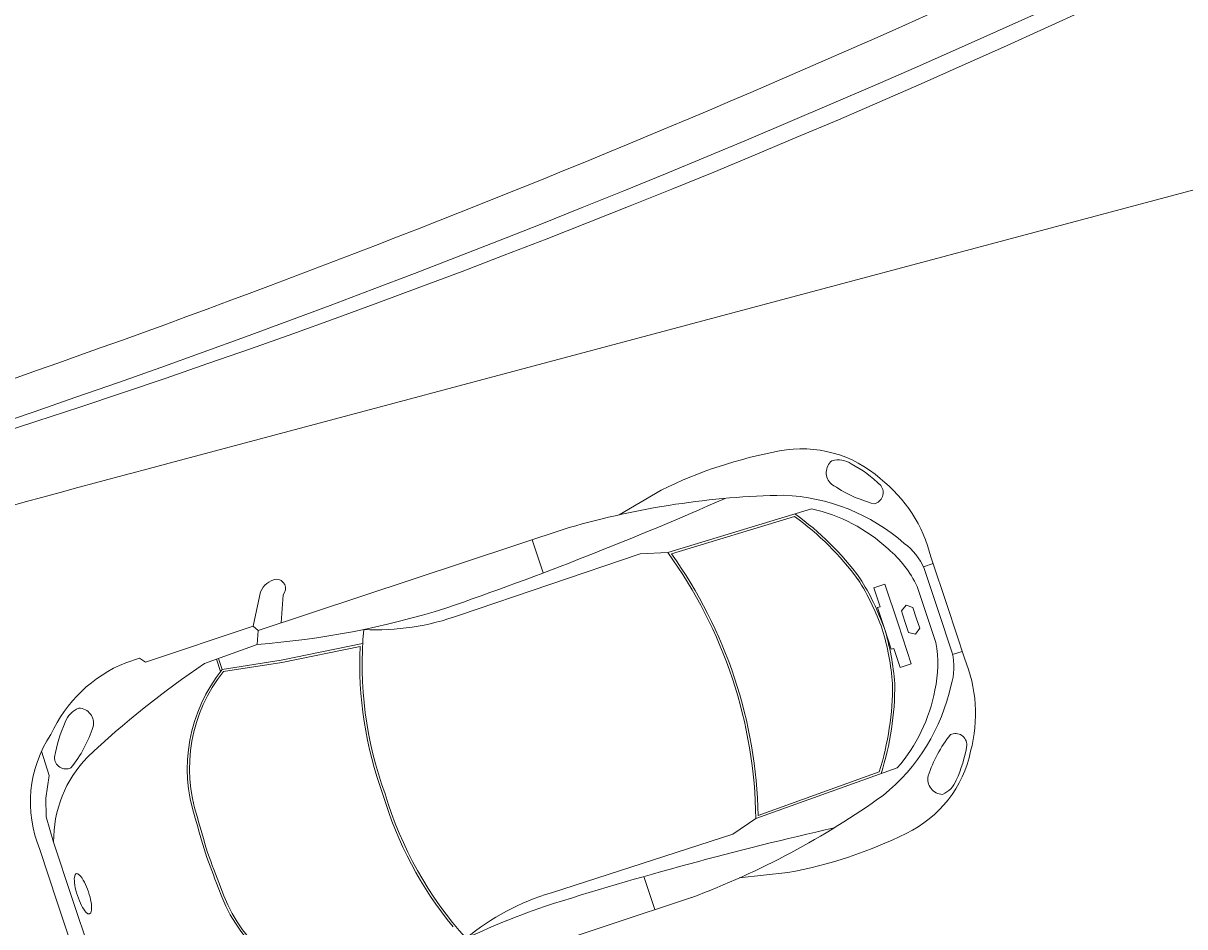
# Model space of a CAD drawing. Extents: x 168554 to 174410, y 515675 to 521218.
# Tile 66 of 110: x 171856.15 to 171861.24, y 519044.76 to 519048.72. Entities that reach past the tile are written whole.
import ezdxf

# ---------------------------------------------------------------- set-up
doc = ezdxf.new("R2010")
doc.units = 0
doc.header["$MEASUREMENT"] = 0
doc.layers.add('Algemeen - Fase Ontsluitingsweg - 1070 Ondergrond 2', color=7, linetype='Continuous', lineweight=9)
doc.styles.get("Standard").update_dxf_attribs({"font": 'arial.ttf'})

msp = doc.modelspace()

# ---------------------------------------------------------------- linework, layer by layer
at = {"layer": 'Algemeen - Fase Ontsluitingsweg - 1070 Ondergrond 2'}
for p, q in [((171856.7783, 519046.7883), (171873.0441, 519051.1303)), ((171858.764, 519046.5657), (171858.9485, 519046.6741)), ((171858.9771, 519046.4006), (171859.6066, 519046.5917)), ((171858.9934, 519046.3951), (171859.5327, 519046.5588)), ((171857.184, 519046.0588), (171858.5456, 519046.5098)), ((171858.3841, 519046.4563), (171858.4321, 519046.3114)), ((171858.0651, 519046.1266), (171858.8562, 519046.3948)), ((171858.8562, 519046.3948), (171858.9771, 519046.4006)), ((171860.0972, 519046.3381), (171860.1395, 519046.3521)), ((171860.1296, 519046.382), (171860.2032, 519046.1598)), ((171860.1002, 519046.3312), (171860.1615, 519046.146)), ((171859.8799, 519046.2465), (171859.928, 519046.2624)), ((171859.9075, 519046.1632), (171859.8799, 519046.2465)), ((171859.928, 519046.2624), (171859.9858, 519046.0879)), ((171860.0693, 519046.2518), (171860.11, 519046.129)), ((171857.1625, 519046.0774), (171857.1943, 519046.2287)), ((171857.293, 519046.2158), (171857.2845, 519046.0921)), ((171859.8958, 519046.1593), (171859.9075, 519046.1632)), ((171859.926, 519046.0681), (171859.8958, 519046.1593)), ((171860.0208, 519046.1696), (171860.0005, 519046.1456)), ((171860.0005, 519046.1456), (171860.0163, 519046.098)), ((171860.0506, 519046.1601), (171860.0208, 519046.1696)), ((171860.0658, 519046.1144), (171860.0506, 519046.1601)), ((171860.2228, 519045.9609), (171860.1615, 519046.146)), ((171860.2767, 519045.9377), (171860.2032, 519046.1598)), ((171860.0436, 519045.9133), (171859.9858, 519046.0879)), ((171860.0321, 519046.0503), (171860.0163, 519046.098)), ((171860.0658, 519046.1144), (171860.081, 519046.0686)), ((171860.1507, 519046.0062), (171860.11, 519046.129)), ((171856.6901, 519045.9209), (171857.1625, 519046.0774)), ((171857.1625, 519046.0774), (171857.184, 519046.0588)), ((171857.1787, 519045.9983), (171857.184, 519046.0588)), ((171859.926, 519046.0681), (171859.9562, 519045.9768)), ((171860.0627, 519046.0432), (171860.0321, 519046.0503)), ((171860.081, 519046.0686), (171860.0627, 519046.0432)), ((171857.1787, 519045.9983), (171856.9484, 519045.9147)), ((171857.2851, 519045.9293), (171857.6413, 519046.0016)), ((171857.2869, 519045.9194), (171857.6306, 519045.9893)), ((171856.6037, 519045.918), (171856.6648, 519045.9383)), ((171856.6648, 519045.9383), (171856.6901, 519045.9209)), ((171857.0007, 519045.934), (171857.0189, 519045.8793)), ((171857.0102, 519045.9371), (171857.0263, 519045.8887)), ((171859.9562, 519045.9768), (171859.9679, 519045.9806)), ((171859.9679, 519045.9806), (171859.9955, 519045.8973)), ((171860.2245, 519045.9535), (171860.2668, 519045.9675)), ((171857.0263, 519045.8887), (171857.2851, 519045.9293)), ((171857.0317, 519045.8794), (171857.2869, 519045.9194)), ((171859.9955, 519045.8973), (171860.0436, 519045.9133)), ((171856.235, 519045.5302), (171856.2678, 519045.4235)), ((171856.2678, 519045.4235), (171856.2535, 519045.3244)), ((171859.3632, 519045.2348), (171859.9823, 519045.4573)), ((171859.373, 519045.2489), (171859.9034, 519045.4395)), ((171856.2535, 519045.3244), (171856.2549, 519045.2433)), ((171856.2549, 519045.2433), (171856.2879, 519045.132)), ((171859.2627, 519045.1674), (171859.3632, 519045.2348)), ((171858.468, 519044.9103), (171859.2627, 519045.1674)), ((171856.2879, 519045.132), (171856.3681, 519044.8897)), ((171856.3038, 519044.8684), (171856.2272, 519045.0999)), ((171858.9207, 519044.8362), (171858.8727, 519044.9811)), ((171859.2908, 519044.9751), (171859.5035, 519044.9984)), ((171856.3038, 519044.8684), (171856.3805, 519044.637)), ((171856.4484, 519044.6474), (171856.3681, 519044.8897)), ((171857.7206, 519044.4387), (171859.0821, 519044.8897))]:
    msp.add_line(p, q, dxfattribs=at)
for centre, radius, start, end in [((171839.6408, 519094.3716), 50, 286.75912, 301.23171), ((171839.6408, 519094.3716), 50, 286.75912, 301.23171), ((171843.1528, 519087.0075), 42.1086, 285.11066, 302.31425), ((171839.9491, 519094.3018), 50, 286.47623, 300.94882), ((171859.8347, 519044.8673), 2.0124, 100.5222, 116.1267), ((171859.5646, 519046.3369), 0.5181, 48.4633, 100.8298), ((171859.7383, 519046.7511), 0.0668, 129.0285, 228.84), ((171859.7233, 519046.7003), 0.1062, 57.0145, 104.7795), ((171882.4917, 518950.4612), 99.7, 104.945988, 106.409711), ((171859.493, 519046.2622), 0.6008, 46.0004, 61.3451), ((171860.0262, 519047.1704), 0.575, 234.7519, 255.3671), ((171859.8709, 519046.6633), 0.0502, 281.5057, 38.2575), ((171859.5137, 519046.227), 0.6351, 14.1261, 51.6046), ((171859.5473, 519043.0543), 3.5978, 90.9867, 106.1662), ((171859.453, 519045.8058), 0.8463, 48.621, 87.8125), ((171852.8913, 519060.9571), 15.6588, 289.06018, 293.87177), ((171859.4596, 519045.9016), 0.7055, 46.8552, 77.972), ((171858.7982, 519045.541), 1.2551, 36.254, 54.1867), ((171858.7982, 519045.541), 1.2651, 36.2378, 54.4113), ((171859.8677, 519046.2352), 0.2515, 22.4446, 54.8678), ((171857.331, 519045.2078), 2.0329, 18.3467, 35.9292), ((171857.331, 519045.2078), 2.0429, 18.3467, 35.5362), ((171859.6277, 519046.0419), 0.489, 25.4187, 49.995), ((171858.8613, 519045.687), 1.1309, 19.6931, 32.1562), ((171857.2798, 519046.1926), 0.0929, 100.8511, 157.1292), ((171857.2632, 519046.2433), 0.0405, 317.39, 91.1581), ((171858.8613, 519045.687), 1.1209, 19.6931, 32.138), ((171856.9061, 519049.6529), 3.6647, 274.2655, 287.4471), ((171857.7017, 519047.1187), 1.0565, 266.9694, 290.1185), ((171859.2872, 519045.9112), 1.6484, 174.6945, 200.1302), ((171858.8443, 519045.7383), 1.1209, 4.511, 16.9559), ((171858.8443, 519045.7383), 1.1309, 4.4928, 16.9559), ((171859.2872, 519045.9112), 1.6584, 177.3028, 200.1302), ((171859.6711, 519045.911), 0.489, 346.6539, 11.2303), ((171859.979, 519045.8992), 0.2515, 341.7811, 14.2043), ((171859.6901, 519045.6944), 0.6351, 345.0444, 22.5229), ((171856.8355, 519045.3481), 0.6153, 112.1348, 155.4203), ((171859.2773, 519042.4804), 4.1495, 124.1425, 133.2121), ((171857.5663, 519045.4544), 0.693, 141.1972, 198.2328), ((171857.5663, 519045.4544), 0.683, 141.5206, 198.2524), ((171857.3305, 519045.2093), 2.0329, 0.7197, 18.3023), ((171857.3305, 519045.2093), 2.0429, 1.1128, 18.3023), ((171858.7066, 519045.8178), 1.2551, 342.4622, 0.3949), ((171858.7066, 519045.8178), 1.2651, 342.2376, 0.4112), ((171859.39, 519045.9961), 0.8463, 308.8365, 348.028), ((171859.4524, 519045.9232), 0.7055, 318.6769, 349.7937), ((171856.4386, 519045.6205), 0.1062, 111.8695, 159.6344), ((171856.3963, 519045.6523), 0.0668, 347.8089, 87.6205), ((171856.8849, 519045.4065), 0.6008, 155.3038, 170.6486), ((171855.9151, 519045.8169), 0.575, 321.2818, 341.8971), ((171856.7259, 519045.306), 0.5396, 146.4729, 202.4556), ((171860.6644, 519045.2434), 0.575, 141.2818, 161.8971), ((171860.2371, 519045.5576), 0.0502, 358.3914, 115.1432), ((171859.7965, 519045.6366), 0.5181, 295.8191, 348.1856), ((171859.6945, 519045.6538), 0.6008, 335.3038, 350.6486), ((171856.8155, 519045.1378), 0.5276, 135.9631, 180.6326), ((171856.3424, 519045.5027), 0.0502, 178.3914, 295.1432), ((171860.1831, 519045.408), 0.0668, 167.8089, 267.6205), ((171860.1408, 519045.4398), 0.1062, 291.8695, 339.6344), ((171859.3199, 519045.8126), 1.6584, 196.5187, 219.3461), ((171859.3199, 519045.8126), 1.6484, 196.5187, 221.9545), ((171857.8232, 519048.26), 3.5978, 290.4828, 305.6622), ((171865.1353, 519047.5255), 8.5394, 195.54094, 196.61841), ((171865.1353, 519047.5255), 8.5294, 195.53936, 196.61841), ((171863.1694, 519029.9234), 15.6588, 102.77716, 107.58875), ((171859.136, 519046.9769), 2.0124, 280.5222, 296.1267), ((171864.9755, 519048.0082), 8.5394, 200.03052, 201.10799), ((171864.9755, 519048.0082), 8.5294, 200.03052, 201.10958), ((171857.6665, 519045.1519), 0.693, 198.4161, 255.4517), ((171857.6665, 519045.1519), 0.683, 198.3965, 255.1283), ((171858.7685, 519043.8975), 1.0565, 106.5304, 129.6795), ((171859.6429, 519041.3893), 3.6647, 109.2019, 122.3834)]:
    msp.add_arc(centre, radius, start, end, dxfattribs=at)
msp.add_ellipse((171856.4165, 519044.9058), major_axis=(0.0292, -0.0882), ratio=0.274558, start_param=1.570796, end_param=4.712389, dxfattribs=at)
at = {"layer": 'Algemeen - Fase Ontsluitingsweg - 1070 Ondergrond 2', "extrusion": (0, 0, -1)}
msp.add_ellipse((171856.4165, 519044.9058), major_axis=(-0.0292, 0.0882), ratio=0.274558, start_param=1.570796, end_param=4.712389, dxfattribs=at)

# ---------------------------------------------------------------- texts
at = {"layer": 'Algemeen - Fase Ontsluitingsweg - 1070 Ondergrond 2'}
msp.add_text('cadcoaching.co.uk', height=0.001, rotation=108.3245, dxfattribs=at).set_placement((171859.9268, 519046.062))

doc.saveas('drawing.dxf')
